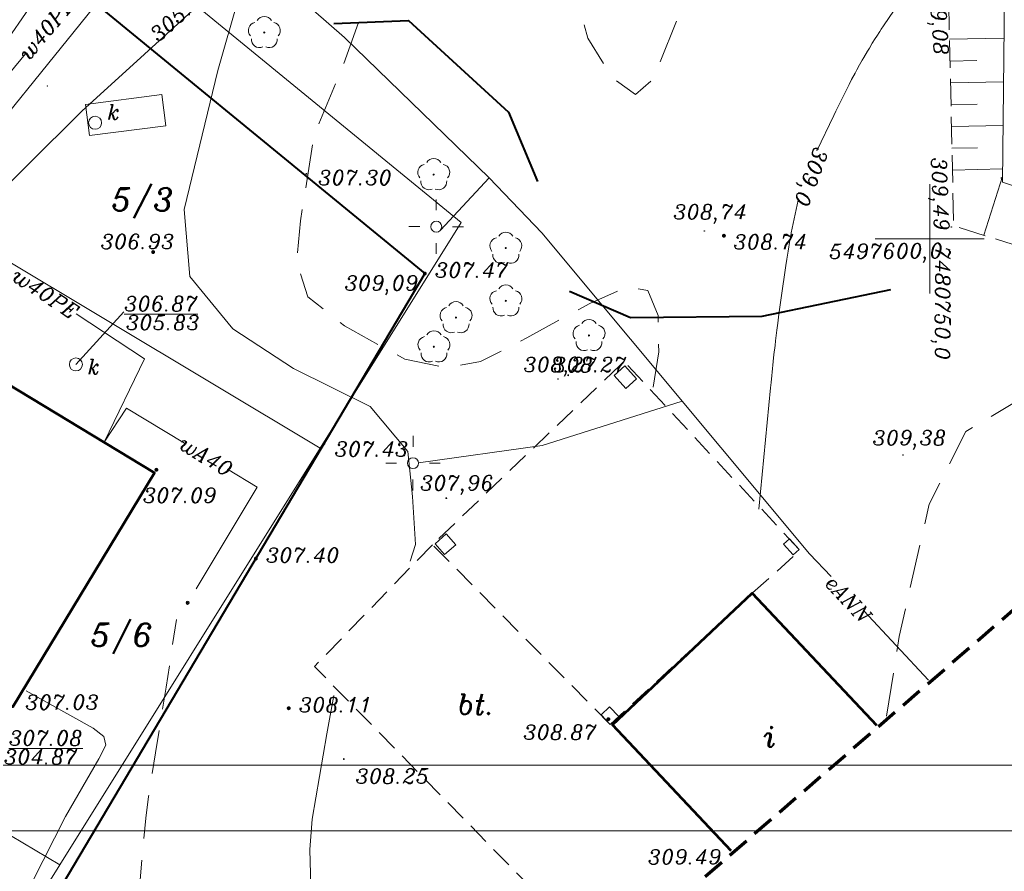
# Model space of a CAD drawing. Extents: x 4615668 to 9294084, y 5331114 to 10688993.
# Tile 121 of 181: x 4656391 to 4656436, y 5334999 to 5335038. Entities that reach past the tile are written whole.
import ezdxf
from ezdxf.enums import TextEntityAlignment as Align

# ---------------------------------------------------------------- set-up
doc = ezdxf.new("R2010")
doc.units = 0
doc.header["$MEASUREMENT"] = 0
for name, pattern in [('BUBZ02', [1.75, 1.25, -0.5]), ('BUIB10', [1.5, 1, -0.5]), ('KTCR', [1.5, 1, -0.5]), ('l215_500', [2.5, 1.5, -0.4125, 0.175, -0.4125]), ('l219_500', [0.5, -0.25, 0, -0.25]), ('l346_500', [1.5, 1, -0.5]), ('l423_500', [2, 1.5, -0.5]), ('l601_500', [1.5, 1, -0.5]), ('l641_500', [1.5, 1, -0.5]), ('l812_500', [3, 2, -1]), ('l823_500', [1.75, 1.25, -0.5])]:
    doc.linetypes.add(name, pattern=pattern)
for name, color, linetype in [('26', 7, 'Continuous'), ('52', 7, 'Continuous'), ('UWWPA_907', 7, 'Continuous')]:
    doc.layers.add(name, color=color, linetype=linetype)
for name, color, linetype, lineweight in [('budynek', 7, 'Continuous', 53), ('chodnik', 7, 'l423_500', 13), ('e_slupy', 7, 'Continuous', 13), ('eNN', 7, 'Continuous', 13), ('funkcja_kondygnacja', 7, 'Continuous', 13), ('g', 7, 'Continuous', 13), ('gr_dzialki', 7, 'l219_500', 13), ('hatch', 253, 'Continuous', 0), ('k', 7, 'Continuous', 13), ('k_elem_naziemne', 7, 'Continuous', 13), ('k_komora', 7, 'l601_500', 13), ('k_rzedne', 7, 'Continuous', 13), ('nr_dzialki', 7, 'Continuous', 13), ('ogr_symb', 7, 'l901_500', 40), ('opisy_drog', 7, 'Continuous', 13), ('pkt_wys', 7, 'Continuous', 13), ('robocza25', 7, 'Continuous', 13), ('robocza26', 7, 'Continuous', 13), ('robocza50', 7, 'Continuous', 13), ('skarpa_gora', 7, 'l823_500', 13), ('skarpa_umoc', 7, 'Continuous', 13), ('w', 7, 'Continuous', 13), ('w_opis', 7, 'Continuous', 13), ('w_rzedne', 7, 'Continuous', 13), ('warst_ciagla', 7, 'Continuous', 0), ('warst_opis', 7, 'Continuous', 0), ('warst_przeryw', 7, 'l812_500', 0), ('wiata', 7, 'l346_500', 13), ('woda_stojaca', 7, 'Continuous', 13), ('zakresy', 7, 'l215_500', 70), ('zielen', 7, 'Continuous', 13)]:
    doc.layers.add(name, color=color, linetype=linetype, lineweight=lineweight)
doc.styles.add('Style-ITALIC_1250', font='ITALIC_1250.shx')
doc.styles.add('txt', font='TXT', dxfattribs={"height": 0.2})
doc.linetypes.add('KTOK05', pattern='A,3.75,[16,dgnlstyle-2015all.shx,S=0.0028,R=0,X=0,Y=0],3.75', length=7.5)
doc.linetypes.add('l901_500', pattern='A,3.75,[38,dgnlstyle-2015all.shx,S=0.0028,R=0,X=0,Y=0],3.75', length=7.5)

# ---------------------------------------------------------------- blocks, each defined once
blk = doc.blocks.new('SB')
at = {"layer": 'UWWPA_907', "color": 7, "linetype": 'Continuous', "lineweight": 13}
for radius in [0.75, 0.25]:
    blk.add_circle((0, 0), radius, dxfattribs=at)
blk = doc.blocks.new('WYS')
at = {"layer": '52', "color": 67, "linetype": 'Continuous'}
blk.add_circle((0, 0), 0.08, dxfattribs=at)
blk = doc.blocks.new('511_5')
at = {"layer": 'e_slupy', "color": 7, "linetype": 'Continuous', "lineweight": 13}
blk.add_circle((0, 0), 0.25, dxfattribs=at)
blk = doc.blocks.new('515_5')
at = {"layer": 'e_slupy', "color": 7, "linetype": 'Continuous', "lineweight": 13}
for p, q in [((0, 0.75), (0, 1.25)), ((-1.25, 0), (-0.75, 0)), ((0.75, 0), (1.25, 0)), ((0, -1.25), (0, -0.75))]:
    blk.add_line(p, q, dxfattribs=at)
blk = doc.blocks.new('506_5')
at = {"layer": 'k_elem_naziemne', "color": 24, "linetype": 'Continuous', "lineweight": 13}
blk.add_circle((0, 0), 0.3, dxfattribs=at)
blk = doc.blocks.new('922_5')
at = {"layer": 'zielen', "linetype": 'Continuous', "lineweight": 13}
h = blk.add_hatch(color=96, dxfattribs=at)
edge = h.paths.add_edge_path()
edge.add_arc((0, 0), 0.05, 0, 360)
at = {"layer": 'zielen', "color": 96, "linetype": 'Continuous', "lineweight": 13}
for centre, start, end in [((-0.352, 0.098), 101.9988, 221.9759), ((0.005, 0.357), 30.1243, 149.8757), ((0.362, 0.098), 318.0241, 78.0012), ((-0.215, -0.321), 174.335, 293.7607), ((0.225, -0.321), 246.2393, 5.665)]:
    blk.add_arc(centre, 0.375, start, end, dxfattribs=at)
blk = doc.blocks.new('140_1')
at = {"linetype": 'ByBlock', "lineweight": -2}
blk.add_hatch(color=0, dxfattribs=at).paths.add_polyline_path([(0.9, 0, 1), (-0.9, 0, 1)], flags=16)
blk = doc.blocks.new('140')
at = {"linetype": 'ByBlock', "lineweight": -2}
blk.add_hatch(color=0, dxfattribs=at).paths.add_polyline_path([(0.45, 0, 1), (-0.45, 0, 1)], flags=16)
blk = doc.blocks.new('G$C3390F2A0')
at = {"layer": 'budynek', "color": 7, "linetype": 'Continuous', "lineweight": 53, "flags": 128}
blk.add_lwpolyline([(56.505, 55.96), (49.988, 45.182), (60.753, 38.731), (67.245, 49.466)], close=True, dxfattribs=at)
blk.add_lwpolyline([(93.673, 32.126), (88.228, 37.901), (94.633, 43.941), (100.329, 37.899)], dxfattribs=at)
at = {"layer": 'chodnik', "color": 7, "linetype": 'KTCR', "lineweight": 13, "flags": 128}
blk.add_lwpolyline([(79.976, 46.165), (74.574, 40.583), (87.824, 27.052)], dxfattribs=at)
at = {"layer": 'eNN', "color": 1, "linetype": 'Continuous', "lineweight": 13, "flags": 128}
for points in [[(69.242, 75.292), (75.952, 69.412), (82.584, 62.991), (80.344, 60.585)], [(82.584, 62.991), (84.997, 60.458), (97.264, 45.744), (98.254, 44.713)], [(91.426, 52.747), (85.009, 50.715), (79.336, 49.926)], [(99.755, 43.136), (102.709, 39.963)]]:
    blk.add_lwpolyline(points, dxfattribs=at)
at = {"layer": 'g', "color": 52, "linetype": 'Continuous', "lineweight": 13, "flags": 128}
blk.add_lwpolyline([(61.363, 39.471), (64.424, 37.754), (64.925, 37.374), (65.005, 36.974), (64.685, 36.354), (63.168, 33.713), (61.64, 30.691), (57.158, 22.889), (55.289, 19.636), (54.63, 18.625), (54.371, 18.045)], dxfattribs=at)
at = {"layer": 'gr_dzialki', "color": 96, "linetype": 'Continuous', "lineweight": 13}
for p, q in [((64.281, 74.879), (55.598, 62.126)), ((81.301, 60.932), (64.281, 74.879)), ((74.835, 50.592), (55.598, 62.126)), ((74.835, 50.592), (81.301, 60.932)), ((62.901, 31.484), (74.835, 50.592)), ((62.901, 31.484), (48.056, 40.358)), ((60.586, 27.791), (62.901, 31.484))]:
    blk.add_line(p, q, dxfattribs=at)
at = {"layer": 'k', "color": 24, "linetype": 'Continuous', "lineweight": 13, "flags": 128}
blk.add_lwpolyline([(56.346, 58.537), (63.903, 66.035), (69.652, 71.278)], dxfattribs=at)
at = {"layer": 'k_komora', "color": 24, "linetype": 'Continuous', "lineweight": 13, "flags": 128}
blk.add_lwpolyline([(64.255, 64.923), (67.762, 65.374), (67.579, 66.8), (64.072, 66.349)], close=True, dxfattribs=at)
at = {"layer": 'k_rzedne', "color": 24, "linetype": 'Continuous', "lineweight": 13}
blk.add_line((65.84, 56.848), (63.64, 54.429), dxfattribs=at)
at = {"layer": 'ogr_symb', "color": 7, "linetype": 'KTOK05', "lineweight": 40}
for points in [[(60.77, 74.084), (79.628, 58.596), (62.222, 29.226), (81.044, 21.172)], [(75.455, 70.061), (78.883, 70.193), (83.458, 65.996), (84.795, 62.814)], [(86.261, 57.785), (89.055, 56.579), (95.085, 56.649), (100.988, 57.866)]]:
    blk.add_lwpolyline(points, dxfattribs=at)
at = {"layer": 'robocza26', "color": 7, "linetype": 'Continuous', "lineweight": 0}
for p, q in [((102.769, 57.688), (102.769, 62.688)), ((100.269, 60.188), (105.269, 60.188))]:
    blk.add_line(p, q, dxfattribs=at)
at = {"layer": 'robocza50', "color": 7, "linetype": 'Continuous', "lineweight": 0}
for p, q in [((102.769, 57.688), (102.769, 62.688)), ((100.269, 60.188), (105.269, 60.188))]:
    blk.add_line(p, q, dxfattribs=at)
at = {"layer": 'skarpa_gora', "color": 7, "linetype": 'BUBZ02', "lineweight": 13, "flags": 128}
blk.add_lwpolyline([(106.318, 84.745), (103.622, 71.713), (103.867, 60.789), (115.815, 57.002), (124.078, 60.87), (123.982, 75.407)], dxfattribs=at)
at = {"layer": 'skarpa_umoc', "color": 7, "linetype": 'Continuous', "lineweight": 13}
for p, q in [((103.676, 69.336), (106.172, 69.392)), ((103.698, 68.336), (104.93, 68.365)), ((103.72, 67.337), (106.151, 67.391)), ((103.743, 66.337), (104.942, 66.364)), ((103.765, 65.337), (106.131, 65.39)), ((103.787, 64.337), (104.954, 64.364)), ((103.811, 63.337), (106.111, 63.39)), ((105.251, 60.351), (106.107, 63.052))]:
    blk.add_line(p, q, dxfattribs=at)
at = {"layer": 'w', "color": 160, "linetype": 'Continuous', "lineweight": 13, "flags": 128}
for points in [[(55.839, 59.795), (59.881, 65.148), (62.659, 68.579), (64.724, 71.128), (65.891, 73.29), (64.659, 74.329), (62.994, 75.575), (58.024, 79.431), (58.024, 79.431), (60.505, 83.776)], [(58.723, 67.777), (60.094, 67.184), (61.33, 68.666)], [(63.653, 56.75), (66.78, 54.692), (64.935, 50.862)], [(64.935, 50.862), (65.953, 52.425), (68.621, 50.816)], [(70.579, 49.636), (71.948, 48.809), (69.152, 44.142)]]:
    blk.add_lwpolyline(points, dxfattribs=at)
at = {"layer": 'w', "color": 160, "linetype": 'Continuous', "lineweight": 13}
blk.add_point((62.328, 67.196), dxfattribs=at)
at = {"layer": 'warst_ciagla', "color": 21, "linetype": 'Continuous', "lineweight": 0, "flags": 128}
for points in [[(97.602, 64.215), (98.368, 65.837), (98.466, 66.042), (98.614, 66.348), (98.765, 66.653), (98.841, 66.805), (98.995, 67.109), (99.073, 67.26), (99.191, 67.487), (99.351, 67.787), (99.432, 67.937), (99.555, 68.16), (99.68, 68.382), (99.744, 68.493), (99.915, 68.786), (100.002, 68.932), (100.135, 69.15), (100.27, 69.366), (100.338, 69.474), (100.476, 69.688), (100.546, 69.794), (100.653, 69.953), (103.815, 74.616)], [(71.101, 71.281), (70.148, 67.911), (68.6, 61.539), (68.855, 58.459), (70.835, 56.056), (73.614, 54.246), (77.13, 52.5), (78.857, 50.435), (79.07, 48.368), (79.198, 46.174), (78.965, 45.41)], [(94.934, 47.796), (95.473, 53.359), (95.497, 53.599), (95.529, 53.919), (95.545, 54.079), (95.597, 54.558), (95.632, 54.878), (95.681, 55.303), (95.706, 55.516), (95.764, 55.995), (95.804, 56.314), (95.858, 56.739), (95.886, 56.952), (95.929, 57.27), (95.988, 57.695), (96.018, 57.907), (96.111, 58.544), (96.175, 58.968), (96.218, 59.251), (96.277, 59.627), (96.308, 59.816), (96.324, 59.918), (96.36, 60.121), (96.399, 60.324), (96.426, 60.459), (96.744, 61.964)], [(75.459, 39.258), (75.134, 37.501), (74.466, 33.577), (74.361, 32.193), (74.431, 29.415), (74.537, 26.712), (74.688, 25.365), (75.089, 23.452), (75.549, 21.716)]]:
    blk.add_lwpolyline(points, dxfattribs=at)
at = {"layer": 'warst_przeryw', "color": 21, "linetype": 'l812_500', "lineweight": 0, "flags": 128}
for points in [[(90.088, 53.384), (90.352, 55.01), (90.32, 56.666), (89.847, 57.818), (88.904, 57.995), (87.195, 57.224), (84.306, 55.654), (82.186, 54.558), (80.594, 54.29), (78.706, 54.672), (75.944, 56.2), (74.261, 57.529), (73.758, 59.155), (73.933, 61.018), (74.548, 64.912), (75.842, 68.018), (77.547, 72.741), (78.664, 75.522), (79.867, 77.672), (80.898, 78.855), (81.87, 79.211), (83.138, 79.065), (83.907, 77.795), (84.853, 75.282), (86.567, 71.263), (87.099, 69.379), (88.251, 67.547), (89.284, 66.809), (90.079, 67.491), (91.226, 70.33), (91.546, 73.583), (92.16, 76.003), (94.278, 80.677), (97.704, 87.308)], [(100.791, 38.3), (101.367, 41.964), (102.747, 48.024), (104.426, 51.353), (108.336, 53.693), (112.542, 55.633), (116.948, 57.029), (124.159, 60.537), (125.988, 63.084), (128.356, 70.536), (129.332, 73.99), (129.625, 77.666), (129.077, 80.942), (128.09, 83.998)], [(66.313, 26.712), (66.576, 30.614), (66.678, 31.953), (66.738, 32.621), (66.843, 33.623), (66.969, 34.622), (67.04, 35.121), (67.279, 36.625), (67.614, 38.627), (67.773, 39.629), (68.246, 42.732)]]:
    blk.add_lwpolyline(points, dxfattribs=at)
at = {"layer": 'wiata', "color": 7, "linetype": 'BUIB10', "lineweight": 13, "flags": 128}
blk.add_lwpolyline([(88.122, 37.926), (79.976, 46.165), (88.764, 54.567), (96.827, 45.897), (94.633, 43.941)], close=True, dxfattribs=at)
at = {"layer": 'wiata', "color": 7, "linetype": 'Continuous', "lineweight": 13, "flags": 128}
for points in [[(88.793, 54.361), (89.331, 53.769), (88.849, 53.33), (88.31, 53.923)], [(80.613, 46.662), (81.048, 46.163), (80.533, 45.713), (80.097, 46.21)], [(96.074, 46.191), (96.503, 45.705), (96.778, 45.948), (96.349, 46.434)], [(87.704, 38.374), (88.122, 37.926), (88.515, 38.293), (88.098, 38.74)]]:
    blk.add_lwpolyline(points, close=True, dxfattribs=at)
at = {"layer": 'woda_stojaca', "color": 132, "linetype": 'Continuous', "lineweight": 13, "flags": 128}
blk.add_lwpolyline([(121.398, 81.175), (123.982, 75.407), (120.229, 62.403), (117.074, 59.117), (106.104, 62.79), (106.207, 72.811), (108.162, 83.661), (110.61, 87.922), (110.61, 87.922), (112.574, 89.335), (116.24, 86.602), (119.7, 83.408)], close=True, dxfattribs=at)
at = {"layer": 'zakresy', "color": 217, "linetype": 'l641_500', "lineweight": 70, "flags": 128}
blk.add_lwpolyline([(6.931, 10.558), (39.477, 110.069), (74.623, 175.45), (179.151, 163.591), (168.968, 97.168), (66.518, 8.467), (6.931, 10.558)], dxfattribs=at)
at = {"layer": '26', "color": 155, "linetype": 'Continuous', "ltscale": 0.1, "xscale": 0.1, "yscale": 0.1, "zscale": 0.1, "rotation": 0.06577989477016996}
blk.add_blockref('SB', (68.76, 43.502), dxfattribs=at)
at = {"layer": 'e_slupy', "color": 7, "linetype": 'Continuous', "lineweight": 13, "rotation": 359.9241255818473}
for p in [(80.152, 60.745), (79.087, 49.903)]:
    blk.add_blockref('515_5', p, dxfattribs=at)
at = {"layer": 'e_slupy', "color": 7, "linetype": 'Continuous', "lineweight": 13}
for p in [(80.152, 60.745), (79.087, 49.903)]:
    blk.add_blockref('511_5', p, dxfattribs=at)
at = {"layer": 'k_elem_naziemne', "color": 24, "linetype": 'Continuous', "lineweight": 13}
for p, rotation in [((64.517, 65.509), 304.6965416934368), ((63.64, 54.429), 270.0657797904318)]:
    blk.add_blockref('506_5', p, dxfattribs=dict(at, rotation=rotation))
at = {"layer": 'pkt_wys', "color": 7, "linetype": 'Continuous', "lineweight": 13, "xscale": 0.1, "yscale": 0.1, "zscale": 0.1}
for name, p, rotation in [('140', (74.204, 63.168), 0.06578024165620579), ('WYS', (106.044, 62.975), 0.06577989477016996), ('WYS', (92.436, 60.543), 0.06577989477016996), ('WYS', (103.754, 60.73), 0.06577989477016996), ('140_1', (93.338, 60.329), 0.06578024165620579), ('140_1', (93.338, 60.329), 0.06578024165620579), ('140_1', (93.338, 60.329), 0.06578024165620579), ('140_1', (67.177, 59.581), 0.06578024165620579), ('140_1', (67.177, 59.581), 0.06578024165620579), ('140_1', (67.177, 59.581), 0.06578024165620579), ('140_1', (67.177, 59.581), 0.06578024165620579), ('140_1', (67.177, 59.581), 0.06578024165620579), ('140_1', (67.177, 59.581), 0.06578024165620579), ('140_1', (67.177, 59.581), 0.06578024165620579), ('140_1', (67.177, 59.581), 0.06578024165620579), ('140_1', (67.177, 59.581), 0.06578024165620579), ('140_1', (67.177, 59.581), 0.06578024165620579), ('140_1', (67.177, 59.581), 0.06578024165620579), ('140_1', (67.177, 59.581), 0.06578024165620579), ('140_1', (79.628, 58.596), 0.06578024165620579), ('140_1', (79.628, 58.596), 0.06578024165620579), ('140_1', (79.628, 58.596), 0.06578024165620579), ('140_1', (79.628, 58.596), 0.06578024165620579), ('140_1', (79.628, 58.596), 0.06578024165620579), ('140_1', (79.628, 58.596), 0.06578024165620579), ('140_1', (79.628, 58.596), 0.06578024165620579), ('140_1', (79.628, 58.596), 0.06578024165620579), ('140_1', (79.628, 58.596), 0.06578024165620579), ('140_1', (79.628, 58.596), 0.06578024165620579), ('140_1', (79.628, 58.596), 0.06578024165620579), ('140_1', (79.628, 58.596), 0.06578024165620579), ('WYS', (79.241, 58.355), 0.06577989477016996), ('WYS', (85.735, 53.764), 0.06577989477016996), ('140', (86.2, 53.936), 0.06578024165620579), ('140', (86.2, 53.936), 0.06578024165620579), ('140', (86.2, 53.936), 0.06578024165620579), ('140', (86.2, 53.936), 0.06578024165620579), ('140', (86.2, 53.936), 0.06578024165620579), ('140', (86.2, 53.936), 0.06578024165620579), ('140', (75.026, 50.796), 0.06578024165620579), ('WYS', (101.539, 50.274), 0.06577989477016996), ('140_1', (67.328, 49.601), 0.06578024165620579), ('140_1', (67.328, 49.601), 0.06578024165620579), ('140_1', (67.328, 49.601), 0.06578024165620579), ('140_1', (67.328, 49.601), 0.06578024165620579), ('140_1', (67.328, 49.601), 0.06578024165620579), ('140_1', (67.328, 49.601), 0.06578024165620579), ('140_1', (67.328, 49.601), 0.06578024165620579), ('140_1', (67.328, 49.601), 0.06578024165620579), ('140_1', (67.328, 49.601), 0.06578024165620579), ('140_1', (67.328, 49.601), 0.06578024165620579), ('140_1', (67.328, 49.601), 0.06578024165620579), ('140_1', (67.328, 49.601), 0.06578024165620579), ('140', (80.613, 48.3), 0.06578024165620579), ('140', (80.613, 48.3), 0.06578024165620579), ('140', (80.613, 48.3), 0.06578024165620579), ('140', (80.613, 48.3), 0.06578024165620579), ('140', (80.613, 48.3), 0.06578024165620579), ('140', (80.613, 48.3), 0.06578024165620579), ('140_1', (71.883, 45.527), 0.06578024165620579), ('140_1', (71.883, 45.527), 0.06578024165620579), ('140_1', (71.883, 45.527), 0.06578024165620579), ('140_1', (71.883, 45.527), 0.06578024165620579), ('140_1', (71.883, 45.527), 0.06578024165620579), ('140_1', (71.883, 45.527), 0.06578024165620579), ('140_1', (71.883, 45.527), 0.06578024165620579), ('140_1', (71.883, 45.527), 0.06578024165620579), ('140_1', (71.883, 45.527), 0.06578024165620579), ('140_1', (71.883, 45.527), 0.06578024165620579), ('140_1', (71.883, 45.527), 0.06578024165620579), ('140_1', (71.883, 45.527), 0.06578024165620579), ('140_1', (73.391, 38.668), 0.06578024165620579), ('140_1', (73.391, 38.668), 0.06578024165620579), ('140_1', (73.391, 38.668), 0.06578024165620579), ('140_1', (73.391, 38.668), 0.06578024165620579), ('140_1', (73.391, 38.668), 0.06578024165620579), ('140_1', (73.391, 38.668), 0.06578024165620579), ('140_1', (73.391, 38.668), 0.06578024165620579), ('140_1', (73.391, 38.668), 0.06578024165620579), ('140_1', (73.391, 38.668), 0.06578024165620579), ('140_1', (73.391, 38.668), 0.06578024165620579), ('140_1', (73.391, 38.668), 0.06578024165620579), ('140_1', (73.391, 38.668), 0.06578024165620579), ('140_1', (88.041, 38.165), 0.06578024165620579), ('140_1', (88.041, 38.165), 0.06578024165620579), ('140_1', (88.041, 38.165), 0.06578024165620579), ('140_1', (88.041, 38.165), 0.06578024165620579), ('140_1', (88.041, 38.165), 0.06578024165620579), ('140_1', (88.041, 38.165), 0.06578024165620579), ('140_1', (88.041, 38.165), 0.06578024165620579), ('140_1', (88.041, 38.165), 0.06578024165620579), ('140_1', (88.041, 38.165), 0.06578024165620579), ('140_1', (88.041, 38.165), 0.06578024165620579), ('140_1', (88.041, 38.165), 0.06578024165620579), ('140_1', (88.041, 38.165), 0.06578024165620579), ('140', (75.916, 36.34), 0.06578024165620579)]:
    blk.add_blockref(name, p, dxfattribs=dict(at, rotation=rotation))
at = {"layer": 'zielen', "color": 96, "linetype": 'Continuous', "lineweight": 13}
for p in [(72.269, 69.646), (80.034, 63.135), (83.338, 59.765), (83.34, 57.345), (81.056, 56.578), (87.151, 55.758), (80.043, 55.24)]:
    blk.add_blockref('922_5', p, dxfattribs=at)
at = {"layer": 'eNN', "color": 1, "linetype": 'Continuous', "lineweight": 13, "insert": (97.92, 44.369), "char_height": 0.68, "attachment_point": 7, "rotation": 312.9514, "line_spacing_factor": 0.722892, "style": 'txt'}
blk.add_mtext('\\FITALIC_1250.shx;eANN', dxfattribs=at)
at = {"layer": 'funkcja_kondygnacja', "color": 7, "linetype": 'Continuous', "lineweight": 13, "style": 'Style-ITALIC_1250'}
blk.add_text('i', height=0.94, dxfattribs=at).set_placement((95.424, 37.365), align=Align.MIDDLE_CENTER)
at = {"layer": 'k_elem_naziemne', "color": 24, "linetype": 'Continuous', "lineweight": 13, "style": 'Style-ITALIC_1250'}
for p in [(65.075, 65.658), (64.168, 53.987)]:
    blk.add_text('k', height=0.68, dxfattribs=at).set_placement(p)
at = {"layer": 'k_rzedne', "color": 24, "linetype": 'Continuous', "lineweight": 13, "char_height": 0.68, "line_spacing_factor": 0.722892, "style": 'txt'}
for s, insert, attachment_point, rotation in [('\\FITALIC_1250.shx;305.93', (67.417, 69.171), 7, 42.0691), ('\\FITALIC_1250.shx;\\L306.87', (65.852, 56.872), 7, 0.0658), ('\\FITALIC_1250.shx;305.83', (65.936, 56.69), 1, 0.0658), ('\\FITALIC_1250.shx;\\L307.08', (60.568, 36.961), 7, 0.0658), ('\\FITALIC_1250.shx;304.87', (60.343, 36.785), 1, 0.0658)]:
    blk.add_mtext(s, dxfattribs=dict(at, insert=insert, attachment_point=attachment_point, rotation=rotation))
at = {"layer": 'nr_dzialki', "color": 96, "linetype": 'Continuous', "lineweight": 13, "char_height": 1.04, "attachment_point": 7, "rotation": 0.0658, "line_spacing_factor": 0.722892, "style": 'txt'}
for s, insert in [('\\FITALIC_1250.shx;5/3', (65.27, 61.128)), ('\\FITALIC_1250.shx;5/6', (64.317, 41.163))]:
    blk.add_mtext(s, dxfattribs=dict(at, insert=insert))
at = {"layer": 'opisy_drog', "color": 7, "linetype": 'Continuous', "lineweight": 13, "style": 'Style-ITALIC_1250'}
blk.add_text('bt.', height=0.94, dxfattribs=at).set_placement((81.983, 38.848), align=Align.MIDDLE_CENTER)
at = {"layer": 'pkt_wys', "color": 7, "linetype": 'Continuous', "lineweight": 13, "char_height": 0.68, "attachment_point": 7, "line_spacing_factor": 0.722892}
for s, insert, rotation, style in [('\\FITALIC_1250.shx;309,08', (102.541, 71.94), 273.7848, 'txt'), ('\\FITALIC_1250.shx;309,49', (102.635, 63.905), 272.4191, 'txt'), ('\\FITALIC_1250.shx;307.30', (74.743, 62.651), 0.0658, 'Style-ITALIC_1250'), ('\\FITALIC_1250.shx;308,74', (91.013, 60.876), 0.0658, 'txt'), ('\\FITALIC_1250.shx; 306.93', (64.307, 59.72), 0.0658, 'Style-ITALIC_1250'), ('\\FITALIC_1250.shx;308.74', (93.774, 59.712), 0.0658, 'Style-ITALIC_1250'), ('\\FITALIC_1250.shx;308.74', (93.774, 59.712), 0.0658, 'Style-ITALIC_1250'), ('\\FITALIC_1250.shx;308.74', (93.774, 59.712), 0.0658, 'Style-ITALIC_1250'), ('\\FITALIC_1250.shx; 307.47', (79.628, 58.414), 0.0658, 'Style-ITALIC_1250'), ('\\FITALIC_1250.shx; 307.47', (79.628, 58.414), 0.0658, 'Style-ITALIC_1250'), ('\\FITALIC_1250.shx; 307.47', (79.628, 58.414), 0.0658, 'Style-ITALIC_1250'), ('\\FITALIC_1250.shx; 307.47', (79.628, 58.414), 0.0658, 'Style-ITALIC_1250'), ('\\FITALIC_1250.shx; 307.47', (79.628, 58.414), 0.0658, 'Style-ITALIC_1250'), ('\\FITALIC_1250.shx; 307.47', (79.628, 58.414), 0.0658, 'Style-ITALIC_1250'), ('\\FITALIC_1250.shx; 307.47', (79.628, 58.414), 0.0658, 'Style-ITALIC_1250'), ('\\FITALIC_1250.shx; 307.47', (79.628, 58.414), 0.0658, 'Style-ITALIC_1250'), ('\\FITALIC_1250.shx; 307.47', (79.628, 58.414), 0.0658, 'Style-ITALIC_1250'), ('\\FITALIC_1250.shx; 307.47', (79.628, 58.414), 0.0658, 'Style-ITALIC_1250'), ('\\FITALIC_1250.shx; 307.47', (79.628, 58.414), 0.0658, 'Style-ITALIC_1250'), ('\\FITALIC_1250.shx; 307.47', (79.628, 58.414), 0.0658, 'Style-ITALIC_1250'), ('\\FITALIC_1250.shx;309,09', (75.959, 57.613), 0.0658, 'txt'), ('\\FITALIC_1250.shx;308.27', (85.51, 54.08), 0.0658, 'Style-ITALIC_1250'), ('\\FITALIC_1250.shx;308.27', (85.51, 54.08), 0.0658, 'Style-ITALIC_1250'), ('\\FITALIC_1250.shx;308.27', (85.51, 54.08), 0.0658, 'Style-ITALIC_1250'), ('\\FITALIC_1250.shx;308.27', (85.51, 54.08), 0.0658, 'Style-ITALIC_1250'), ('\\FITALIC_1250.shx;308.27', (85.51, 54.08), 0.0658, 'Style-ITALIC_1250'), ('\\FITALIC_1250.shx;308.27', (85.51, 54.08), 0.0658, 'Style-ITALIC_1250'), ('\\FITALIC_1250.shx;308,27', (84.15, 53.879), 0.0658, 'txt'), ('\\FITALIC_1250.shx;309,38', (100.148, 50.52), 0.0658, 'txt'), ('\\FITALIC_1250.shx;307.43', (75.497, 50.211), 0.0658, 'Style-ITALIC_1250'), ('\\FITALIC_1250.shx; 307.09', (66.248, 48.087), 0.0658, 'Style-ITALIC_1250'), ('\\FITALIC_1250.shx; 307.09', (66.248, 48.087), 0.0658, 'Style-ITALIC_1250'), ('\\FITALIC_1250.shx; 307.09', (66.248, 48.087), 0.0658, 'Style-ITALIC_1250'), ('\\FITALIC_1250.shx; 307.09', (66.248, 48.087), 0.0658, 'Style-ITALIC_1250'), ('\\FITALIC_1250.shx; 307.09', (66.248, 48.087), 0.0658, 'Style-ITALIC_1250'), ('\\FITALIC_1250.shx; 307.09', (66.248, 48.087), 0.0658, 'Style-ITALIC_1250'), ('\\FITALIC_1250.shx; 307.09', (66.248, 48.087), 0.0658, 'Style-ITALIC_1250'), ('\\FITALIC_1250.shx; 307.09', (66.248, 48.087), 0.0658, 'Style-ITALIC_1250'), ('\\FITALIC_1250.shx; 307.09', (66.248, 48.087), 0.0658, 'Style-ITALIC_1250'), ('\\FITALIC_1250.shx; 307.09', (66.248, 48.087), 0.0658, 'Style-ITALIC_1250'), ('\\FITALIC_1250.shx; 307.09', (66.248, 48.087), 0.0658, 'Style-ITALIC_1250'), ('\\FITALIC_1250.shx; 307.09', (66.248, 48.087), 0.0658, 'Style-ITALIC_1250'), ('\\FITALIC_1250.shx;307,96', (79.413, 48.447), 0.0658, 'txt'), ('\\FITALIC_1250.shx; 307.40', (71.883, 45.345), 0.0658, 'Style-ITALIC_1250'), ('\\FITALIC_1250.shx; 307.40', (71.883, 45.345), 0.0658, 'Style-ITALIC_1250'), ('\\FITALIC_1250.shx; 307.40', (71.883, 45.345), 0.0658, 'Style-ITALIC_1250'), ('\\FITALIC_1250.shx; 307.40', (71.883, 45.345), 0.0658, 'Style-ITALIC_1250'), ('\\FITALIC_1250.shx; 307.40', (71.883, 45.345), 0.0658, 'Style-ITALIC_1250'), ('\\FITALIC_1250.shx; 307.40', (71.883, 45.345), 0.0658, 'Style-ITALIC_1250'), ('\\FITALIC_1250.shx; 307.40', (71.883, 45.345), 0.0658, 'Style-ITALIC_1250'), ('\\FITALIC_1250.shx; 307.40', (71.883, 45.345), 0.0658, 'Style-ITALIC_1250'), ('\\FITALIC_1250.shx; 307.40', (71.883, 45.345), 0.0658, 'Style-ITALIC_1250'), ('\\FITALIC_1250.shx; 307.40', (71.883, 45.345), 0.0658, 'Style-ITALIC_1250'), ('\\FITALIC_1250.shx; 307.40', (71.883, 45.345), 0.0658, 'Style-ITALIC_1250'), ('\\FITALIC_1250.shx; 307.40', (71.883, 45.345), 0.0658, 'Style-ITALIC_1250'), ('\\FITALIC_1250.shx; 307.03', (60.851, 38.602), 0.0658, 'Style-ITALIC_1250'), ('\\FITALIC_1250.shx; 307.03', (60.851, 38.602), 0.0658, 'Style-ITALIC_1250'), ('\\FITALIC_1250.shx; 307.03', (60.851, 38.602), 0.0658, 'Style-ITALIC_1250'), ('\\FITALIC_1250.shx; 307.03', (60.851, 38.602), 0.0658, 'Style-ITALIC_1250'), ('\\FITALIC_1250.shx; 307.03', (60.851, 38.602), 0.0658, 'Style-ITALIC_1250'), ('\\FITALIC_1250.shx; 307.03', (60.851, 38.602), 0.0658, 'Style-ITALIC_1250'), ('\\FITALIC_1250.shx; 307.03', (60.851, 38.602), 0.0658, 'Style-ITALIC_1250'), ('\\FITALIC_1250.shx; 307.03', (60.851, 38.602), 0.0658, 'Style-ITALIC_1250'), ('\\FITALIC_1250.shx; 308.11', (73.391, 38.486), 0.0658, 'Style-ITALIC_1250'), ('\\FITALIC_1250.shx; 308.11', (73.391, 38.486), 0.0658, 'Style-ITALIC_1250'), ('\\FITALIC_1250.shx; 308.11', (73.391, 38.486), 0.0658, 'Style-ITALIC_1250'), ('\\FITALIC_1250.shx; 308.11', (73.391, 38.486), 0.0658, 'Style-ITALIC_1250'), ('\\FITALIC_1250.shx; 308.11', (73.391, 38.486), 0.0658, 'Style-ITALIC_1250'), ('\\FITALIC_1250.shx; 308.11', (73.391, 38.486), 0.0658, 'Style-ITALIC_1250'), ('\\FITALIC_1250.shx; 308.11', (73.391, 38.486), 0.0658, 'Style-ITALIC_1250'), ('\\FITALIC_1250.shx; 308.11', (73.391, 38.486), 0.0658, 'Style-ITALIC_1250'), ('\\FITALIC_1250.shx; 308.11', (73.391, 38.486), 0.0658, 'Style-ITALIC_1250'), ('\\FITALIC_1250.shx; 308.11', (73.391, 38.486), 0.0658, 'Style-ITALIC_1250'), ('\\FITALIC_1250.shx; 308.11', (73.391, 38.486), 0.0658, 'Style-ITALIC_1250'), ('\\FITALIC_1250.shx; 308.11', (73.391, 38.486), 0.0658, 'Style-ITALIC_1250'), ('\\FITALIC_1250.shx; 308.87', (83.675, 37.229), 0.0658, 'Style-ITALIC_1250'), ('\\FITALIC_1250.shx; 308.87', (83.675, 37.229), 0.0658, 'Style-ITALIC_1250'), ('\\FITALIC_1250.shx; 308.87', (83.675, 37.229), 0.0658, 'Style-ITALIC_1250'), ('\\FITALIC_1250.shx; 308.87', (83.675, 37.229), 0.0658, 'Style-ITALIC_1250'), ('\\FITALIC_1250.shx; 308.87', (83.675, 37.229), 0.0658, 'Style-ITALIC_1250'), ('\\FITALIC_1250.shx; 308.87', (83.675, 37.229), 0.0658, 'Style-ITALIC_1250'), ('\\FITALIC_1250.shx; 308.87', (83.675, 37.229), 0.0658, 'Style-ITALIC_1250'), ('\\FITALIC_1250.shx; 308.87', (83.675, 37.229), 0.0658, 'Style-ITALIC_1250'), ('\\FITALIC_1250.shx; 308.87', (83.675, 37.229), 0.0658, 'Style-ITALIC_1250'), ('\\FITALIC_1250.shx; 308.87', (83.675, 37.229), 0.0658, 'Style-ITALIC_1250'), ('\\FITALIC_1250.shx; 308.87', (83.675, 37.229), 0.0658, 'Style-ITALIC_1250'), ('\\FITALIC_1250.shx; 308.87', (83.675, 37.229), 0.0658, 'Style-ITALIC_1250'), ('\\FITALIC_1250.shx;308.25', (76.455, 35.217), 0.0658, 'Style-ITALIC_1250'), ('\\FITALIC_1250.shx; 309.49', (89.382, 31.512), 0.0658, 'Style-ITALIC_1250')]:
    blk.add_mtext(s, dxfattribs=dict(at, insert=insert, rotation=rotation, style=style))
at = {"layer": 'robocza25', "color": 7, "linetype": 'Continuous', "lineweight": 13, "char_height": 0.68, "attachment_point": 7, "line_spacing_factor": 0.722892, "style": 'txt'}
for s, insert, rotation in [('\\FITALIC_1250.shx;5497600,0', (98.162, 59.06), 0.3937), ('\\FITALIC_1250.shx;7480750,0', (102.824, 59.844), 269.848)]:
    blk.add_mtext(s, dxfattribs=dict(at, insert=insert, rotation=rotation))
at = {"layer": 'w', "color": 160, "linetype": 'Continuous', "lineweight": 13, "char_height": 0.68, "attachment_point": 5, "line_spacing_factor": 0.722892, "style": 'txt'}
for s, insert, rotation in [('\\FITALIC_1250.shx;w40PE', (62.306, 69.835), 50.1544), ('\\FITALIC_1250.shx;wA40', (69.6, 50.225), 328.9027)]:
    blk.add_mtext(s, dxfattribs=dict(at, insert=insert, rotation=rotation))
at = {"layer": 'w_opis', "color": 160, "linetype": 'Continuous', "lineweight": 13, "insert": (60.825, 58.613), "char_height": 0.68, "attachment_point": 4, "rotation": 326.6394, "line_spacing_factor": 0.722892, "style": 'Style-ITALIC_1250'}
blk.add_mtext('\\FITALIC_1250.shx;w40PE', dxfattribs=at)
at = {"layer": 'warst_opis', "color": 21, "linetype": 'Continuous', "lineweight": 0, "insert": (97.245, 63.063), "char_height": 0.68, "attachment_point": 5, "rotation": 249.7469, "line_spacing_factor": 0.722892, "style": 'txt'}
blk.add_mtext('\\FITALIC_1250.shx;309,0', dxfattribs=at)

msp = doc.modelspace()

# ---------------------------------------------------------------- linework, layer by layer
at = {"layer": 'hatch', "color": 252}
for points in [[(4656323.113, 5335000.889), (4656533.113, 5335000.889), (4656533.113, 5335148.289), (4656323.113, 5335148.289)], [(4656323.113, 5335000.889), (4656533.113, 5335000.889), (4656533.113, 5335148.289), (4656323.113, 5335148.289)], [(4656339.113, 5335145.289), (4656530.113, 5335145.289), (4656530.113, 5335003.889), (4656339.113, 5335003.889)]]:
    msp.add_lwpolyline(points, close=True, dxfattribs=at)

# ---------------------------------------------------------------- block references
at = {"layer": 'w_rzedne', "color": 160, "linetype": 'Continuous', "lineweight": 13}
msp.add_blockref('G$C3390F2A0', (4656330.198, 5334967.836), dxfattribs=at)

doc.saveas('drawing.dxf')
